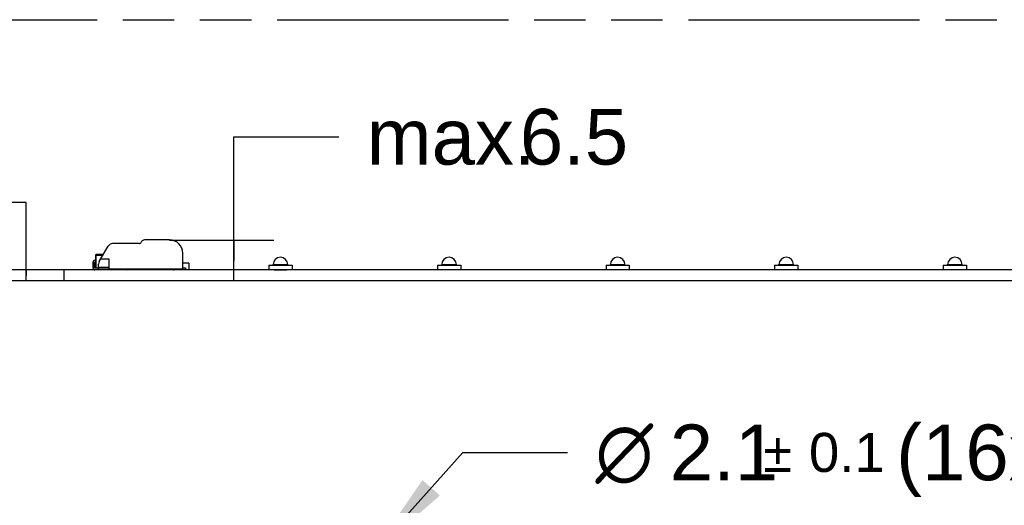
# Model space of a CAD drawing. Header units: millimetres. Extents: x 0 to 210, y 0 to 297.
# Tile 5 of 13: x 71 to 108, y 164 to 183. Entities that reach past the tile are written whole.
import ezdxf
from ezdxf.enums import TextEntityAlignment as Align

# ---------------------------------------------------------------- set-up
doc = ezdxf.new("R2010")
doc.units = ezdxf.units.MM
doc.header["$LTSCALE"] = 19.36
doc.linetypes.add('PHANTOM', pattern=[0.8, 0.45, -0.05, 0.1, -0.05, 0.1, -0.05])
doc.layers.get('0').update_dxf_attribs({"linetype": 'CONTINUOUS'})
doc.layers.add('DEFAULT_3', color=7, linetype='PHANTOM')
doc.layers.add('Z_DIM_2D', color=7, linetype='CONTINUOUS')
doc.styles.add('TEXTSTYLE_3', font='helveticaneueltw1g-ltcn.otf')
doc.styles.add('TEXTSTYLE_4', font='gdt', dxfattribs={"width": 0.7})
doc.dimstyles.new('DIMSTYLE_4', dxfattribs={"dimtxt": 2.1, "dimasz": 3.5, "dimexe": 1.5, "dimexo": 0, "dimtad": 1, "dimdec": 3, "dimlfac": 4, "dimdsep": 46, "dimtxsty": 'TEXTSTYLE_3', "dimblk": '_FILLED', "dimblk1": '_FILLED', "dimblk2": '_FILLED', "dimcen": 0.09, "dimclrt": 5, "dimazin": 2, "dimtol": 1, "dimtp": 0.1, "dimtm": 0.1, "dimtfac": 1, "dimtdec": 3, "dimtofl": 0, "dimtmove": 0, "dimatfit": 1, "dimldrblk": '_FILLED', "dimfxl": 0, "dimtolj": 1, "dimarcsym": 0})
doc.dimstyles.new('DIMSTYLE_5', dxfattribs={"dimtxt": 2.1, "dimasz": 3.5, "dimexe": 1.5, "dimexo": 0, "dimgap": 1.05, "dimtad": 1, "dimdec": 3, "dimlfac": 4, "dimdsep": 46, "dimtxsty": 'TEXTSTYLE_3', "dimblk": '_FILLED', "dimblk1": '_FILLED', "dimblk2": '_FILLED', "dimcen": 0.09, "dimclrt": 5, "dimazin": 2, "dimtol": 1, "dimtp": 0.15, "dimtm": 0.15, "dimtfac": 1, "dimtdec": 3, "dimtofl": 0, "dimtmove": 0, "dimatfit": 3, "dimldrblk": '_FILLED', "dimfxl": 0, "dimtolj": 1, "dimarcsym": 0})
doc.dimstyles.new('DIMSTYLE_6', dxfattribs={"dimtxt": 2.1, "dimasz": 3.5, "dimexe": 1.5, "dimexo": 0, "dimgap": 1.05, "dimtad": 1, "dimdec": 3, "dimlfac": 4, "dimdsep": 46, "dimtxsty": 'TEXTSTYLE_3', "dimblk": '_FILLED', "dimblk1": '_FILLED', "dimblk2": '_FILLED', "dimcen": 0.09, "dimclrt": 5, "dimazin": 2, "dimtp": 0.2, "dimtm": 0.2, "dimtfac": 1, "dimtdec": 3, "dimtofl": 0, "dimtmove": 0, "dimatfit": 3, "dimldrblk": '_FILLED', "dimfxl": 0, "dimtolj": 1, "dimarcsym": 0})

# ---------------------------------------------------------------- blocks, each defined once
blk = doc.blocks.new('_FILLED')
at = {"color": 0, "linetype": 'ByBlock'}
blk.add_solid([(0, 0), (-1, 0.125), (-1, -0.125)], dxfattribs=at)
blk = doc.blocks.new('*D21')
at = {"layer": 'Z_DIM_2D', "color": 2, "linetype": 'Continuous', "transparency": 16777216}
for p, q in [((84.58, 162.429), (88.094, 166.376)), ((88.094, 166.376), (92.044, 166.376))]:
    blk.add_line(p, q, dxfattribs=at)
at = {"layer": 'Z_DIM_2D', "color": 2, "linetype": 'Continuous', "transparency": 16777216, "xscale": 3.5, "yscale": 3.5, "zscale": 3.5, "rotation": 228.3222107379}
blk.add_blockref('_FILLED', (84.58, 162.429), dxfattribs=at)
at = {"layer": 'Z_DIM_2D', "color": 5, "linetype": 'Continuous', "transparency": 16777216}
for s, height, style, p in [(' (16x)', 2.1, 'TEXTSTYLE_3', (103.604, 165.326)), ('2.1', 2.1, 'TEXTSTYLE_3', (95.894, 165.326)), ('`', 1.47, 'TEXTSTYLE_4', (99.42, 165.641)), ('n', 2.1, 'TEXTSTYLE_4', (93.094, 165.326)), ('0.1', 1.47, 'TEXTSTYLE_3', (101.135, 165.641))]:
    blk.add_text(s, height=height, dxfattribs=dict(at, style=style)).set_placement(p)
blk = doc.blocks.new('*D23')
at = {"layer": 'Z_DIM_2D', "color": 2, "linetype": 'Continuous', "transparency": 16777216}
for p, q in [((71.65, 175.794), (67.7, 175.794)), ((71.65, 173.047), (71.65, 175.794)), ((73.081, 173.254), (70.15, 173.254)), ((71.65, 173.254), (71.65, 173.047)), ((73.081, 172.841), (70.15, 172.841)), ((71.65, 172.841), (71.65, 173.047))]:
    blk.add_line(p, q, dxfattribs=at)
at = {"layer": 'Z_DIM_2D', "color": 5, "linetype": 'Continuous', "transparency": 16777216}
for s, height, style, p in [('1.65', 2.1, 'TEXTSTYLE_3', (61.479, 174.744)), ('`', 1.47, 'TEXTSTYLE_4', (63.194, 175.059)), ('0.15', 1.47, 'TEXTSTYLE_3', (66.65, 175.059))]:
    blk.add_text(s, height=height, dxfattribs=dict(at, style=style)).set_placement(p, align=Align.RIGHT)
blk = doc.blocks.new('_NONE')
blk = doc.blocks.new('*D24')
at = {"layer": 'Z_DIM_2D', "color": 2, "linetype": 'Continuous', "transparency": 16777216}
for p, q in [((79.48, 173.61), (79.48, 178.27)), ((79.48, 178.27), (83.43, 178.27)), ((77.056, 174.379), (80.98, 174.379)), ((79.48, 174.379), (79.48, 173.61)), ((79.48, 172.841), (79.48, 173.61))]:
    blk.add_line(p, q, dxfattribs=at)
at = {"layer": 'Z_DIM_2D', "color": 5, "linetype": 'Continuous', "transparency": 16777216, "style": 'TEXTSTYLE_3'}
for s, p in [('6.5', (90.248, 177.22)), ('max. ', (84.48, 177.22))]:
    blk.add_text(s, height=2.1, dxfattribs=at).set_placement(p)

msp = doc.modelspace()

# ---------------------------------------------------------------- linework, layer by layer
at = {"color": 7, "linetype": 'Continuous'}
for p, q in [((75.99916, 174.31674), (75.97029, 174.26674)), ((77.05586, 174.37924), (76.10741, 174.37924)), ((74.40598, 173.56343), (74.74348, 174.14799)), ((75.92699, 174.24174), (74.90586, 174.24174)), ((74.24336, 173.61049), (74.26418, 173.61049)), ((74.26418, 173.54799), (74.24336, 173.54799)), ((74.26418, 173.80842), (74.26418, 173.32924)), ((74.55945, 173.82924), (74.28501, 173.82924)), ((74.78086, 173.66049), (74.46202, 173.66049)), ((74.78086, 173.29174), (74.78086, 173.66049)), ((77.55586, 173.29174), (77.55586, 173.87924)), ((73.08086, 172.84124), (73.08086, 173.25374)), ((128.83086, 173.25374), (73.08086, 173.25374)), ((74.16836, 173.53549), (74.16836, 173.32924)), ((74.23086, 173.32924), (74.23086, 173.53549)), ((74.38086, 173.31674), (74.24336, 173.31674)), ((74.26418, 173.32924), (74.78086, 173.32924)), ((74.38086, 173.35424), (74.38086, 173.46968)), ((74.38086, 173.35424), (74.78086, 173.35424)), ((74.38086, 173.29174), (74.38086, 173.32924)), ((74.38086, 173.29174), (74.41886, 173.25374)), ((74.78086, 173.29174), (77.55586, 173.29174)), ((75.411, 173.2683), (75.46128, 173.29174)), ((76.29961, 173.25374), (76.29961, 173.29174)), ((77.01211, 173.29174), (77.01211, 173.25374)), ((77.06211, 173.25374), (77.06211, 173.29174)), ((77.77461, 173.50424), (77.55586, 173.50424)), ((77.55586, 173.32924), (77.65586, 173.32924)), ((77.61786, 173.25374), (77.65586, 173.29174)), ((77.65586, 173.32924), (77.65586, 173.29174)), ((77.77461, 173.50424), (77.77461, 173.25374)), ((80.79336, 173.42874), (80.79336, 173.25374)), ((80.79336, 173.42874), (81.66836, 173.42874)), ((80.95586, 173.42874), (80.95586, 173.45374)), ((80.99961, 173.25374), (80.99961, 173.25874)), ((80.99961, 173.25874), (81.47461, 173.25874)), ((81.47461, 173.25374), (81.47461, 173.25874)), ((81.50586, 173.42874), (81.50586, 173.45374)), ((81.66836, 173.42874), (81.66836, 173.25374)), ((87.14336, 173.42874), (87.14336, 173.25374)), ((87.14336, 173.42874), (88.01836, 173.42874)), ((87.30586, 173.42874), (87.30586, 173.45374)), ((87.85586, 173.42874), (87.85586, 173.45374)), ((88.01836, 173.42874), (88.01836, 173.25374)), ((93.49336, 173.42874), (93.49336, 173.25374)), ((93.49336, 173.42874), (94.36836, 173.42874)), ((93.65586, 173.42874), (93.65586, 173.45374)), ((94.20586, 173.42874), (94.20586, 173.45374)), ((94.36836, 173.42874), (94.36836, 173.25374)), ((99.84336, 173.42874), (99.84336, 173.25374)), ((99.84336, 173.42874), (100.71836, 173.42874)), ((100.00586, 173.42874), (100.00586, 173.45374)), ((100.55586, 173.42874), (100.55586, 173.45374)), ((100.71836, 173.42874), (100.71836, 173.25374)), ((106.19336, 173.42874), (107.06836, 173.42874)), ((106.19336, 173.42874), (106.19336, 173.25374)), ((106.35586, 173.42874), (106.35586, 173.45374)), ((106.90586, 173.42874), (106.90586, 173.45374)), ((107.06836, 173.42874), (107.06836, 173.25374)), ((128.83086, 172.84124), (73.08086, 172.84124))]:
    msp.add_line(p, q, dxfattribs=at)
at = {"color": 9, "linetype": 'Continuous'}
for p, q in [((74.26418, 173.80842), (74.54743, 173.80842)), ((74.28501, 173.32924), (74.28501, 173.82906)), ((80.95586, 173.45374), (81.50586, 173.45374)), ((87.30586, 173.45374), (87.85586, 173.45374)), ((93.65586, 173.45374), (94.20586, 173.45374)), ((100.00586, 173.45374), (100.55586, 173.45374)), ((106.35586, 173.45374), (106.90586, 173.45374))]:
    msp.add_line(p, q, dxfattribs=at)
at = {"color": 7, "linetype": 'Continuous'}
for centre, radius, start, end in [((76.10741, 174.25424), 0.125, 90, 150), ((77.05586, 173.87924), 0.5, 0, 90), ((74.90586, 174.05424), 0.1875, 90, 150), ((75.92699, 174.29174), 0.05, 270, 330), ((74.24336, 173.53549), 0.075, 90, 180), ((74.24336, 173.53549), 0.0125, 90, 180), ((74.28501, 173.80842), 0.02083, 90, 180), ((74.56836, 173.46968), 0.1875, 150, 180), ((81.23086, 173.45374), 0.275, 0, 180), ((87.58086, 173.45374), 0.275, 0, 180), ((93.93086, 173.45374), 0.275, 0, 180), ((100.28086, 173.45374), 0.275, 0, 180), ((106.63086, 173.45374), 0.275, 0, 180), ((74.24336, 173.32924), 0.075, 180, 270), ((74.24336, 173.32924), 0.0125, 180, 270), ((75.46836, 173.32924), 0.075, 270, 329.879449), ((77.23086, 173.44174), 0.1875, 233.174027, 270)]:
    msp.add_arc(centre, radius, start, end, dxfattribs=at)
at = {"layer": 'DEFAULT_3', "color": 91, "linetype": 'PHANTOM', "true_color": 0x80ff80}
msp.add_line((50.12864, 182.68), (150.12864, 182.68), dxfattribs=at)

# ---------------------------------------------------------------- dimensions: what is measured, and where the dimension line sits
at = {"layer": 'Z_DIM_2D', "color": 2, "linetype": 'Continuous'}
dim = msp.add_linear_dim(base=(79.48039, 174.37924), p1=(73.08086, 172.84124), p2=(77.05586, 174.37924), angle=90, text='max. <>', dimstyle='DIMSTYLE_6', override={"dimtad": 0, "dimtih": 1, "dimtoh": 1, "dimblk1": 'NONE', "dimblk2": 'NONE', "dimsah": 1}, dxfattribs=at)
dim.commit()
dim.dimension.update_dxf_attribs({"geometry": '*D24', "text_midpoint": (89.12703, 178.26952), "dimtype": 160})
dim = msp.add_linear_dim(base=(71.64981, 173.25374), p1=(70.14981, 172.84124), p2=(70.14981, 173.25374), angle=90, dimstyle='DIMSTYLE_5', override={"dimtad": 0, "dimtih": 1, "dimtoh": 1, "dimblk1": 'NONE', "dimblk2": 'NONE', "dimsah": 1}, dxfattribs=at)
dim.commit()
dim.dimension.update_dxf_attribs({"geometry": '*D23', "text_midpoint": (61.59623, 175.79388), "dimtype": 160})
dim = msp.add_diameter_dim_2p(p1=(84.58041, 162.42899), p2=(84.23131, 162.03687), text='%%c<> (16x)', dimstyle='DIMSTYLE_4', override={"dimtad": 0, "dimtih": 1, "dimtoh": 1, "dimpost": '<>'}, dxfattribs=at)
dim.commit()
dim.dimension.update_dxf_attribs({"geometry": '*D21', "text_midpoint": (101.30707, 166.37603), "dimtype": 163})

doc.saveas('drawing.dxf')
